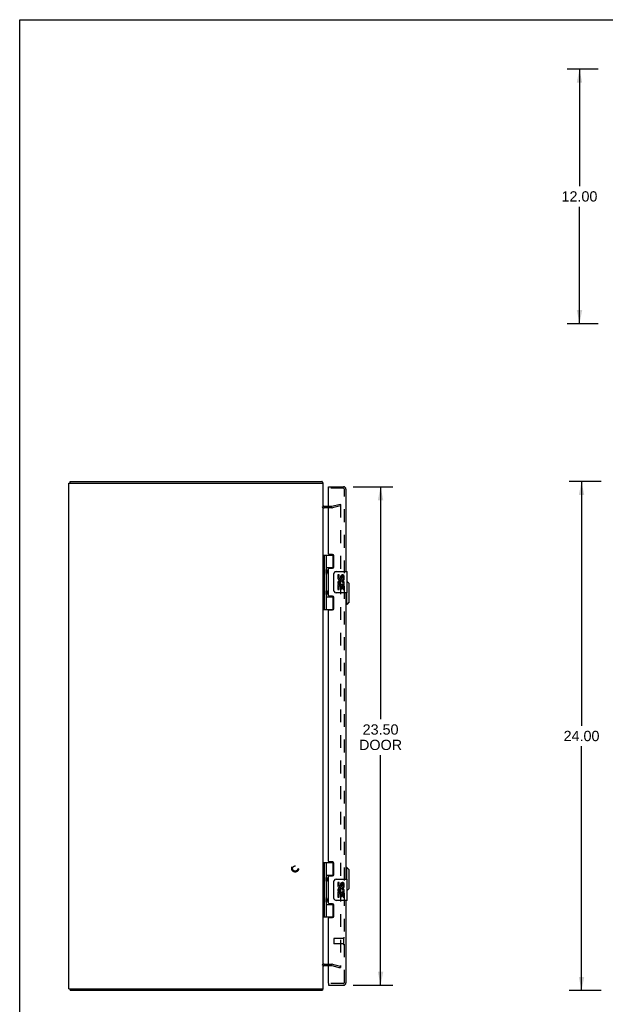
# Model space of a CAD drawing. Header units: inches. Extents: x 0 to 110, y 0 to 71.
# Tile 2 of 4: x 0 to 28, y 25 to 71. Entities that reach past the tile are written whole.
import ezdxf

# ---------------------------------------------------------------- set-up
doc = ezdxf.new("R2010")
doc.units = ezdxf.units.IN
doc.header["$LTSCALE"] = 6.032258
doc.header["$MEASUREMENT"] = 0
doc.linetypes.add('HIDDEN', pattern=[0.2, 0.1, -0.1])
doc.layers.get('0').update_dxf_attribs({"linetype": 'CONTINUOUS'})
for name, color, linetype in [('DEFAULT_2', 8, 'HIDDEN'), ('DIMENSIONS', 7, 'CONTINUOUS'), ('DOOR_ASSEMBLY', 7, 'CONTINUOUS')]:
    doc.layers.add(name, color=color, linetype=linetype)
doc.styles.get("Standard").update_dxf_attribs({"font": 'arial.ttf'})
doc.dimstyles.new('DIMSTYLE_1', dxfattribs={"dimtxt": 0.483871, "dimasz": 0.645161, "dimexe": 0.09, "dimexo": 0.07, "dimgap": 0.0375, "dimtad": 0, "dimtih": 1, "dimtoh": 1, "dimzin": 4, "dimdsep": 46, "dimtxsty": 'Standard', "dimblk": '_FILLED', "dimblk1": '_FILLED', "dimblk2": '_FILLED', "dimcen": 0.09, "dimadec": 3, "dimazin": 1, "dimtfac": 1, "dimtdec": 3, "dimtofl": 0, "dimtmove": 0, "dimatfit": 3, "dimldrblk": '_FILLED', "dimfxl": 0, "dimtolj": 1, "dimtzin": 4, "dimarcsym": 0})

# ---------------------------------------------------------------- blocks, each defined once
blk = doc.blocks.new('_FILLED')
at = {"color": 0, "linetype": 'ByBlock'}
blk.add_solid([(0, 0), (-1, 0.2), (-1, -0.2)], dxfattribs=at)
blk = doc.blocks.new('*D2')
at = {"layer": 'DIMENSIONS', "color": 2, "linetype": 'Continuous'}
for p, q in [((27.419, 49.2), (25.906, 49.2)), ((26.487, 49.2), (26.487, 37.684)), ((26.487, 25.2), (26.487, 36.716)), ((27.419, 25.2), (25.906, 25.2))]:
    blk.add_line(p, q, dxfattribs=at)
at = {"layer": 'DIMENSIONS', "color": 2, "linetype": 'Continuous', "xscale": 0.6451612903, "yscale": 0.6451612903, "zscale": 0.6451612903}
for p, rotation in [((26.487, 49.2), 90), ((26.487, 25.2), 270)]:
    blk.add_blockref('_FILLED', p, dxfattribs=dict(at, rotation=rotation))
at = {"layer": 'DIMENSIONS', "color": 2, "linetype": 'Continuous', "insert": (26.487, 37.442), "char_height": 0.4839, "width": 1.69085, "attachment_point": 2, "line_spacing_factor": 0.9}
blk.add_mtext('24.00', dxfattribs=at)
blk = doc.blocks.new('*D3')
at = {"layer": 'DIMENSIONS', "color": 2, "linetype": 'Continuous'}
for p, q in [((27.276, 68.637), (25.81, 68.637)), ((26.39, 68.637), (26.39, 63.121)), ((26.39, 56.637), (26.39, 62.153)), ((27.276, 56.637), (25.81, 56.637))]:
    blk.add_line(p, q, dxfattribs=at)
at = {"layer": 'DIMENSIONS', "color": 2, "linetype": 'Continuous', "xscale": 0.6451612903, "yscale": 0.6451612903, "zscale": 0.6451612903}
for p, rotation in [((26.39, 68.637), 90), ((26.39, 56.637), 270)]:
    blk.add_blockref('_FILLED', p, dxfattribs=dict(at, rotation=rotation))
at = {"layer": 'DIMENSIONS', "color": 2, "linetype": 'Continuous', "insert": (26.39, 62.879), "char_height": 0.4839, "width": 1.69085, "attachment_point": 2, "line_spacing_factor": 0.9}
blk.add_mtext('12.00', dxfattribs=at)
blk = doc.blocks.new('*D4')
at = {"layer": 'DIMENSIONS', "color": 2, "linetype": 'Continuous'}
for p, q in [((15.716, 48.95), (17.594, 48.95)), ((17.013, 48.95), (17.013, 37.99)), ((17.013, 25.45), (17.013, 36.296)), ((15.716, 25.45), (17.594, 25.45))]:
    blk.add_line(p, q, dxfattribs=at)
at = {"layer": 'DIMENSIONS', "color": 2, "linetype": 'Continuous', "xscale": 0.6451612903, "yscale": 0.6451612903, "zscale": 0.6451612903}
for p, rotation in [((17.013, 48.95), 90), ((17.013, 25.45), 270)]:
    blk.add_blockref('_FILLED', p, dxfattribs=dict(at, rotation=rotation))
at = {"layer": 'DIMENSIONS', "color": 2, "linetype": 'Continuous', "insert": (17.013, 37.748), "char_height": 0.4839, "width": 2.02542, "attachment_point": 2, "line_spacing_factor": 0.9}
blk.add_mtext('23.50\\PDOOR', dxfattribs=at)

msp = doc.modelspace()

# ---------------------------------------------------------------- linework, layer by layer
at = {"color": 7, "linetype": 'Continuous'}
for p, q in [((0, 0), (0, 70.968)), ((0, 70.968), (109.677, 70.968)), ((2.376, 49.125), (2.376, 49.2)), ((2.376, 25.275), (2.376, 25.2)), ((14.25, 25.275), (14.25, 25.2))]:
    msp.add_line(p, q, dxfattribs=at)
at = {"color": 3, "linetype": 'Continuous'}
for p, q in [((2.313, 25.275), (2.313, 49.125)), ((2.313, 49.125), (14.313, 49.125)), ((2.376, 49.2), (14.25, 49.2)), ((14.313, 25.275), (14.313, 49.125)), ((14.556, 48.025), (14.355, 48.025)), ((14.355, 26.375), (14.556, 26.375)), ((2.313, 25.275), (14.313, 25.275)), ((14.25, 25.2), (2.376, 25.2))]:
    msp.add_line(p, q, dxfattribs=at)
for points in [[(14.265, 49.186), (14.263, 49.188), (14.262, 49.19), (14.261, 49.192), (14.26, 49.193), (14.259, 49.195), (14.258, 49.196), (14.257, 49.197), (14.255, 49.198), (14.254, 49.199), (14.253, 49.199), (14.252, 49.2), (14.251, 49.2), (14.25, 49.2)], [(14.276, 49.169), (14.274, 49.17), (14.273, 49.172), (14.272, 49.174), (14.27, 49.176), (14.269, 49.178), (14.268, 49.18), (14.267, 49.182), (14.265, 49.186)], [(14.267, 25.218), (14.265, 25.214), (14.263, 25.212), (14.262, 25.21), (14.261, 25.208), (14.26, 25.206), (14.259, 25.205), (14.258, 25.203), (14.257, 25.202), (14.255, 25.201), (14.254, 25.201), (14.253, 25.2), (14.252, 25.2), (14.251, 25.2), (14.25, 25.2)], [(14.276, 25.231), (14.274, 25.229), (14.273, 25.228), (14.272, 25.226), (14.27, 25.224), (14.269, 25.222), (14.268, 25.22), (14.267, 25.218)]]:
    msp.add_lwpolyline(points, dxfattribs=at)
for centre, radius, start, end in [((14.196, 49.083), 0.117, 21.0402, 47.4431), ((14.355, 48.067), 0.042, 180, 270), ((14.355, 26.333), 0.042, 90, 180), ((14.196, 25.317), 0.117, 312.5569, 338.9598)]:
    msp.add_arc(centre, radius, start, end, dxfattribs=at)
at = {"layer": 'DEFAULT_2', "color": 8, "linetype": 'HIDDEN'}
for p, q in [((14.714, 47.95), (14.355, 47.95)), ((14.714, 48.025), (14.556, 48.025)), ((14.721, 48.026), (15.107, 48.129)), ((15.126, 48.057), (14.74, 47.953)), ((15.107, 48.129), (15.126, 48.057)), ((15.126, 48.102), (15.126, 26.298)), ((14.355, 26.45), (14.714, 26.45)), ((14.556, 26.375), (14.714, 26.375)), ((14.721, 26.374), (15.107, 26.271)), ((14.74, 26.446), (15.126, 26.343)), ((15.107, 26.271), (15.126, 26.343))]:
    msp.add_line(p, q, dxfattribs=at)
for points in [[(15.107, 48.122), (15.105, 48.122), (15.104, 48.122), (15.102, 48.122)], [(15.111, 48.122), (15.109, 48.122), (15.107, 48.122), (15.107, 48.122)], [(15.111, 48.122), (15.112, 48.121), (15.114, 48.121), (15.116, 48.12), (15.117, 48.119), (15.119, 48.118), (15.12, 48.117), (15.121, 48.115), (15.122, 48.114), (15.123, 48.112), (15.124, 48.111), (15.125, 48.109), (15.125, 48.108), (15.126, 48.106), (15.126, 48.104), (15.126, 48.102)], [(15.107, 26.278), (15.105, 26.278), (15.104, 26.278), (15.102, 26.278)], [(15.126, 26.298), (15.126, 26.296), (15.126, 26.294), (15.125, 26.292), (15.125, 26.29), (15.124, 26.289), (15.123, 26.287), (15.122, 26.286), (15.121, 26.284), (15.12, 26.283), (15.119, 26.282), (15.117, 26.281), (15.116, 26.28), (15.114, 26.279), (15.112, 26.278), (15.111, 26.278), (15.109, 26.278), (15.107, 26.278), (15.107, 26.278)]]:
    msp.add_lwpolyline(points, dxfattribs=at)
for radius in [0.164, 0.124]:
    msp.add_circle((12.988, 30.95), radius, dxfattribs=at)
for centre, radius, start, end in [((14.355, 48.067), 0.117, 213.0998, 270), ((14.714, 48.05), 0.025, 270, 285), ((14.714, 48.05), 0.1, 270, 285), ((14.355, 26.333), 0.117, 90, 146.9002), ((14.714, 26.35), 0.1, 75, 90), ((14.714, 26.35), 0.025, 75, 90)]:
    msp.add_arc(centre, radius, start, end, dxfattribs=at)
at = {"layer": 'DOOR_ASSEMBLY', "color": 7, "linetype": 'Continuous'}
for p, q in [((14.556, 48.875), (14.556, 48.95)), ((14.571, 48.875), (14.556, 48.875)), ((14.313, 45.729), (14.798, 45.729)), ((14.352, 45.729), (14.352, 43.17)), ((14.451, 45.729), (14.451, 45.042)), ((14.771, 45.139), (14.771, 45.729)), ((14.451, 45.139), (14.798, 45.139)), ((14.74, 45.13), (14.74, 45.107)), ((14.74, 45.13), (14.792, 45.13)), ((14.451, 44.842), (14.451, 44.058)), ((14.468, 45.013), (14.468, 45.012)), ((14.468, 44.871), (14.468, 45.012)), ((14.468, 44.871), (14.468, 44.871)), ((14.817, 44.05), (14.817, 44.85)), ((14.916, 44.95), (15.426, 44.95)), ((14.992, 44.796), (14.992, 44.659)), ((15.055, 44.796), (14.992, 44.796)), ((15.055, 44.659), (15.055, 44.796)), ((15.12, 44.722), (15.12, 44.653)), ((15.18, 44.659), (15.18, 44.701)), ((15.243, 44.565), (15.243, 44.701)), ((15.243, 44.565), (15.304, 44.565)), ((15.304, 44.565), (15.304, 44.722)), ((15.441, 43.965), (15.441, 44.935)), ((14.992, 44.334), (14.992, 44.104)), ((15.01, 44.334), (14.992, 44.334)), ((14.992, 44.104), (15.055, 44.104)), ((15.044, 44.334), (15.072, 44.354)), ((15.044, 44.334), (15.304, 44.334)), ((15.055, 44.104), (15.055, 44.272)), ((15.055, 44.272), (15.12, 44.272)), ((15.12, 44.272), (15.12, 44.135)), ((15.12, 44.135), (15.18, 44.135)), ((15.18, 44.135), (15.18, 44.272)), ((15.18, 44.272), (15.243, 44.272)), ((15.236, 44.37), (15.293, 44.345)), ((15.243, 44.104), (15.243, 44.272)), ((15.243, 44.104), (15.304, 44.104)), ((15.304, 44.381), (15.304, 44.434)), ((15.304, 44.104), (15.304, 44.334)), ((15.539, 44.383), (15.441, 44.48)), ((15.539, 43.517), (15.539, 44.383)), ((14.451, 43.858), (14.451, 43.17)), ((14.451, 43.761), (14.798, 43.761)), ((14.468, 44.029), (14.468, 44.028)), ((14.468, 43.887), (14.468, 44.028)), ((14.468, 43.887), (14.468, 43.887)), ((14.74, 43.792), (14.74, 43.77)), ((14.792, 43.77), (14.74, 43.77)), ((14.771, 43.17), (14.771, 43.761)), ((15.426, 43.95), (14.916, 43.95)), ((15.421, 43.399), (15.421, 43.95)), ((14.313, 43.17), (14.798, 43.17)), ((15.421, 43.399), (15.381, 43.399)), ((15.539, 43.517), (15.421, 43.399)), ((14.313, 31.229), (14.798, 31.229)), ((14.352, 31.229), (14.352, 28.67)), ((14.451, 31.229), (14.451, 30.542)), ((14.771, 30.639), (14.771, 31.229)), ((14.451, 30.639), (14.798, 30.639)), ((15.421, 31.001), (15.381, 31.001)), ((15.539, 30.883), (15.421, 31.001)), ((15.421, 30.45), (15.421, 31.001)), ((15.539, 30.017), (15.539, 30.883)), ((14.451, 30.342), (14.451, 29.558)), ((14.468, 30.513), (14.468, 30.512)), ((14.468, 30.512), (14.468, 30.371)), ((14.468, 30.371), (14.468, 30.371)), ((14.468, 30.371), (14.468, 30.371)), ((14.74, 30.63), (14.792, 30.63)), ((14.74, 30.63), (14.74, 30.607)), ((14.817, 29.55), (14.817, 30.35)), ((14.916, 30.45), (15.426, 30.45)), ((15.055, 30.296), (14.992, 30.296)), ((14.992, 30.296), (14.992, 30.159)), ((15.055, 30.159), (15.055, 30.296)), ((15.12, 30.222), (15.12, 30.153)), ((15.18, 30.159), (15.18, 30.201)), ((15.243, 30.065), (15.243, 30.201)), ((15.304, 30.065), (15.304, 30.222)), ((15.441, 29.465), (15.441, 30.435)), ((15.01, 29.834), (14.992, 29.834)), ((14.992, 29.834), (14.992, 29.604)), ((15.044, 29.834), (15.072, 29.854)), ((15.044, 29.834), (15.304, 29.834)), ((15.055, 29.772), (15.12, 29.772)), ((15.055, 29.604), (15.055, 29.772)), ((15.12, 29.772), (15.12, 29.635)), ((15.18, 29.772), (15.243, 29.772)), ((15.18, 29.635), (15.18, 29.772)), ((15.236, 29.87), (15.293, 29.845)), ((15.243, 30.065), (15.304, 30.065)), ((15.243, 29.604), (15.243, 29.772)), ((15.304, 29.881), (15.304, 29.934)), ((15.304, 29.604), (15.304, 29.834)), ((15.539, 30.017), (15.441, 29.919)), ((14.451, 29.358), (14.451, 28.67)), ((14.451, 29.261), (14.798, 29.261)), ((14.468, 29.529), (14.468, 29.528)), ((14.468, 29.528), (14.468, 29.387)), ((14.468, 29.387), (14.468, 29.387)), ((14.468, 29.387), (14.468, 29.387)), ((14.74, 29.292), (14.74, 29.27)), ((14.792, 29.27), (14.74, 29.27)), ((14.771, 28.67), (14.771, 29.261)), ((15.426, 29.45), (14.916, 29.45)), ((14.992, 29.604), (15.055, 29.604)), ((15.12, 29.635), (15.18, 29.635)), ((15.243, 29.604), (15.304, 29.604)), ((14.313, 28.67), (14.798, 28.67)), ((14.556, 25.525), (14.571, 25.525)), ((14.556, 25.525), (14.556, 25.45))]:
    msp.add_line(p, q, dxfattribs=at)
at = {"layer": 'DOOR_ASSEMBLY', "color": 3, "linetype": 'Continuous'}
for p, q in [((14.556, 48.95), (15.264, 48.95)), ((14.556, 45.791), (14.556, 48.86)), ((15.381, 48.833), (15.381, 44.95)), ((14.744, 45.76), (14.587, 45.76)), ((14.806, 45.169), (14.806, 45.698)), ((14.556, 43.823), (14.556, 45.076)), ((14.587, 45.107), (14.744, 45.107)), ((14.744, 43.792), (14.587, 43.792)), ((14.806, 43.201), (14.806, 43.73)), ((15.381, 43.95), (15.381, 30.45)), ((14.556, 31.291), (14.556, 43.108)), ((14.587, 43.139), (14.744, 43.139)), ((14.744, 31.26), (14.587, 31.26)), ((14.806, 30.669), (14.806, 31.198)), ((14.556, 29.323), (14.556, 30.576)), ((14.587, 30.607), (14.744, 30.607)), ((14.744, 29.292), (14.587, 29.292)), ((15.381, 29.45), (15.381, 25.567)), ((14.806, 28.701), (14.806, 29.23)), ((14.556, 25.54), (14.556, 28.608)), ((14.587, 28.639), (14.744, 28.639)), ((14.556, 25.45), (15.264, 25.45))]:
    msp.add_line(p, q, dxfattribs=at)
at = {"layer": 'DOOR_ASSEMBLY', "color": 8, "linetype": 'HIDDEN'}
for p, q in [((15.264, 48.875), (14.571, 48.875)), ((15.306, 25.567), (15.306, 48.833)), ((14.806, 27.639), (14.806, 27.411)), ((15.263, 27.649), (14.816, 27.649)), ((15.263, 27.401), (14.816, 27.401)), ((15.263, 27.667), (15.263, 27.383)), ((15.264, 25.525), (14.571, 25.525))]:
    msp.add_line(p, q, dxfattribs=at)
at = {"layer": 'DOOR_ASSEMBLY', "color": 7, "linetype": 'Continuous'}
for points in [[(14.451, 45.086), (14.452, 45.077), (14.454, 45.068), (14.457, 45.057), (14.461, 45.046), (14.466, 45.035), (14.471, 45.023), (14.475, 45.011), (14.48, 44.999), (14.484, 44.988), (14.488, 44.976), (14.491, 44.965), (14.493, 44.953), (14.494, 44.942), (14.493, 44.93), (14.491, 44.919), (14.488, 44.907), (14.485, 44.896), (14.48, 44.884), (14.475, 44.873), (14.471, 44.861), (14.466, 44.849), (14.461, 44.837), (14.457, 44.826), (14.454, 44.816), (14.452, 44.806), (14.451, 44.798)], [(14.817, 44.85), (14.817, 44.856), (14.817, 44.862), (14.818, 44.868), (14.82, 44.874), (14.821, 44.88), (14.823, 44.886)], [(14.451, 44.102), (14.452, 44.093), (14.454, 44.084), (14.457, 44.073), (14.461, 44.062), (14.466, 44.051), (14.471, 44.039), (14.475, 44.027), (14.48, 44.015), (14.484, 44.004), (14.488, 43.992), (14.491, 43.981), (14.493, 43.969), (14.494, 43.958), (14.493, 43.946), (14.491, 43.935), (14.488, 43.923), (14.485, 43.912), (14.48, 43.9), (14.475, 43.889), (14.471, 43.877), (14.466, 43.865), (14.461, 43.853), (14.457, 43.842), (14.454, 43.832), (14.452, 43.822), (14.451, 43.814)], [(14.823, 44.014), (14.821, 44.019), (14.82, 44.025), (14.818, 44.031), (14.817, 44.037), (14.817, 44.044), (14.817, 44.05)], [(14.451, 30.586), (14.452, 30.577), (14.454, 30.568), (14.457, 30.557), (14.461, 30.546), (14.466, 30.535), (14.471, 30.523), (14.475, 30.511), (14.48, 30.499), (14.484, 30.488), (14.488, 30.476), (14.491, 30.465), (14.493, 30.453), (14.494, 30.442), (14.493, 30.43), (14.491, 30.419), (14.488, 30.407), (14.485, 30.396), (14.48, 30.384), (14.475, 30.373), (14.471, 30.361), (14.466, 30.349), (14.461, 30.337), (14.457, 30.326), (14.454, 30.316), (14.452, 30.306), (14.451, 30.298)], [(14.817, 30.35), (14.817, 30.356), (14.817, 30.362), (14.818, 30.368), (14.82, 30.374), (14.821, 30.38), (14.823, 30.386)], [(14.451, 29.602), (14.452, 29.593), (14.454, 29.584), (14.457, 29.573), (14.461, 29.562), (14.466, 29.551), (14.471, 29.539), (14.475, 29.527), (14.48, 29.515), (14.484, 29.504), (14.488, 29.492), (14.491, 29.481), (14.493, 29.469), (14.494, 29.458), (14.493, 29.446), (14.491, 29.435), (14.488, 29.423), (14.485, 29.412), (14.48, 29.4), (14.475, 29.389), (14.471, 29.377), (14.466, 29.365), (14.461, 29.353), (14.457, 29.342), (14.454, 29.332), (14.452, 29.322), (14.451, 29.314)], [(14.823, 29.514), (14.821, 29.519), (14.82, 29.525), (14.818, 29.531), (14.817, 29.537), (14.817, 29.544), (14.817, 29.55)]]:
    msp.add_lwpolyline(points, dxfattribs=at)
at = {"layer": 'DOOR_ASSEMBLY', "color": 3, "linetype": 'Continuous'}
for centre, radius, start, end in [((14.571, 48.86), 0.015, 90, 180), ((15.264, 48.833), 0.117, 0, 90), ((14.587, 45.791), 0.031, 180, 270), ((14.744, 45.698), 0.062, 0, 90), ((14.587, 45.076), 0.031, 90, 180), ((14.744, 45.169), 0.062, 270, 360), ((14.587, 43.823), 0.031, 180, 270), ((14.744, 43.73), 0.062, 0, 90), ((14.744, 43.201), 0.062, 270, 360), ((14.587, 43.108), 0.031, 90, 180), ((14.587, 31.291), 0.031, 180, 270), ((14.744, 31.198), 0.062, 0, 90), ((14.744, 30.669), 0.062, 270, 360), ((14.587, 30.576), 0.031, 90, 180), ((14.587, 29.323), 0.031, 180, 270), ((14.744, 29.23), 0.062, 0, 90), ((14.587, 28.608), 0.031, 90, 180), ((14.744, 28.701), 0.062, 270, 360), ((14.571, 25.54), 0.015, 180, 270), ((15.264, 25.567), 0.117, 270, 360)]:
    msp.add_arc(centre, radius, start, end, dxfattribs=at)
at = {"layer": 'DOOR_ASSEMBLY', "color": 8, "linetype": 'HIDDEN'}
for centre, radius, start, end in [((15.264, 48.833), 0.042, 0, 90), ((14.816, 27.639), 0.01, 90, 180), ((14.816, 27.411), 0.01, 180, 270), ((15.285, 27.667), 0.0215, 0, 180), ((15.285, 27.383), 0.0215, 180, 360), ((15.264, 25.567), 0.042, 270, 360)]:
    msp.add_arc(centre, radius, start, end, dxfattribs=at)
at = {"layer": 'DOOR_ASSEMBLY', "color": 7, "linetype": 'Continuous'}
for centre, radius, start, end in [((14.378, 45.012), 0.09, 0.672, 35.1877), ((14.378, 44.872), 0.09, 324.8123, 359.328), ((14.916, 44.85), 0.1, 90, 158.7946), ((15.086, 44.659), 0.0943, 180, 360), ((15.149, 44.408), 0.157, 9.7031, 161.8791), ((15.086, 44.659), 0.0314, 180, 261.2295), ((15.085, 44.664), 0.0362, 263.4285, 341.7628), ((15.212, 44.701), 0.0943, 71.7267, 167.4338), ((15.212, 44.701), 0.0314, 0, 180.0485), ((15.212, 44.701), 0.0943, 12.5402, 71.701), ((15.426, 44.935), 0.015, 0, 90), ((15.146, 44.408), 0.154, 161.4199, 206.1963), ((15.149, 44.408), 0.157, 205.737, 207.8532), ((15.149, 44.408), 0.0943, 336.5966, 215.1122), ((15.149, 44.408), 0.157, 336.5966, 350.2969), ((14.378, 44.028), 0.09, 0.672, 35.1877), ((14.378, 43.888), 0.09, 324.8123, 359.328), ((14.916, 44.05), 0.1, 201.205, 270), ((15.426, 43.965), 0.015, 270, 360), ((14.378, 30.512), 0.09, 0.672, 35.1877), ((14.378, 30.372), 0.09, 324.8123, 359.328), ((14.916, 30.35), 0.1, 90, 158.7946), ((15.212, 30.201), 0.0943, 71.7267, 167.4338), ((15.212, 30.201), 0.0314, 0, 180.0485), ((15.212, 30.201), 0.0943, 12.5402, 71.701), ((15.426, 30.435), 0.015, 0, 90), ((15.086, 30.159), 0.0943, 180, 360), ((15.146, 29.908), 0.154, 161.4199, 206.1963), ((15.149, 29.908), 0.157, 9.7031, 161.8791), ((15.149, 29.908), 0.157, 205.737, 207.8532), ((15.086, 30.159), 0.0314, 180, 261.2295), ((15.149, 29.908), 0.0943, 336.5966, 215.1122), ((15.085, 30.164), 0.0362, 263.4285, 341.7628), ((15.149, 29.908), 0.157, 336.5966, 350.2969), ((14.378, 29.528), 0.09, 0.672, 35.1877), ((14.378, 29.388), 0.09, 324.8123, 359.328), ((14.916, 29.55), 0.1, 201.205, 270), ((15.426, 29.465), 0.015, 270, 360)]:
    msp.add_arc(centre, radius, start, end, dxfattribs=at)
for centre in [(14.541, 44.942), (14.541, 43.958), (14.541, 30.442), (14.541, 29.458)]:
    msp.add_ellipse(centre, major_axis=(0, 0.188), ratio=0.5625, start_param=1.007189, end_param=2.134404, dxfattribs=at)

# ---------------------------------------------------------------- dimensions: what is measured, and where the dimension line sits
at = {"layer": 'DIMENSIONS', "color": 2, "linetype": 'Continuous'}
for base, p1, p2, picture, middle in [((26.39, 56.637), (27.346, 68.637), (27.346, 56.637), '*D3', (26.411, 62.634)), ((26.487, 25.2), (27.489, 49.2), (27.489, 25.2), '*D2', (26.481, 37.197))]:
    dim = msp.add_linear_dim(base=base, p1=p1, p2=p2, angle=270, dimstyle='DIMSTYLE_1', dxfattribs=at)
    dim.commit()
    dim.dimension.update_dxf_attribs({"geometry": picture, "text_midpoint": middle, "dimtype": 160})
dim = msp.add_linear_dim(base=(17.013, 25.45), p1=(15.646, 48.95), p2=(15.646, 25.45), angle=270, text='<>\\PDOOR', dimstyle='DIMSTYLE_1', dxfattribs=at)
dim.commit()
dim.dimension.update_dxf_attribs({"geometry": '*D4', "text_midpoint": (17.013, 37.143), "dimtype": 160})

doc.saveas('drawing.dxf')
